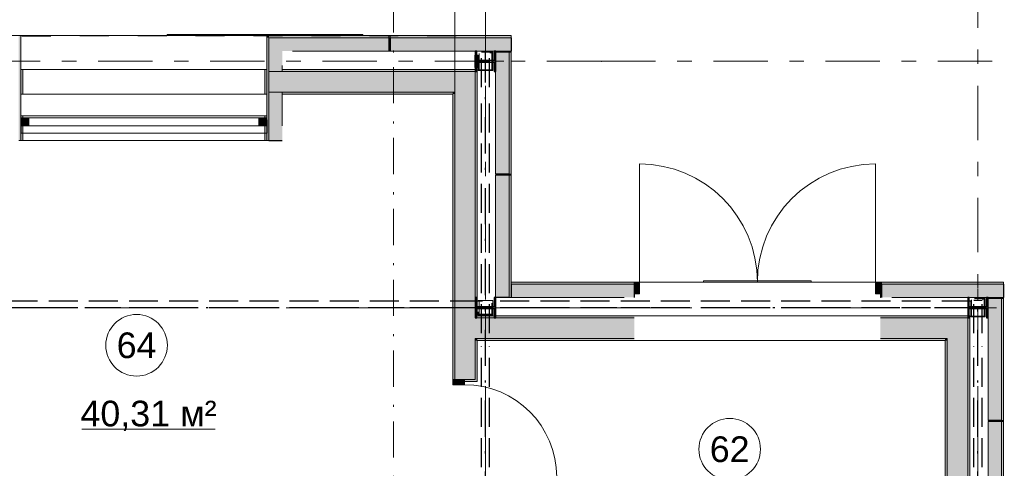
# Model space of a CAD drawing. Header units: millimetres. Extents: x 0 to 1395, y 0 to 589.
# Tile 15 of 23: x 334 to 382, y 179 to 201. Entities that reach past the tile are written whole.
import ezdxf
from ezdxf.xclip import XClip

# ---------------------------------------------------------------- set-up
doc = ezdxf.new("R2010")
doc.units = ezdxf.units.MM
doc.header["$MEASUREMENT"] = 0
doc.header["$XCLIPFRAME"] = 0
for name, pattern in [('Невидимая', [3.912222, 2.822222, -1.09]), ('Штрих-Штриховая', [10.936111, 5.291667, -2.116667, 1.411111, -2.116667]), ('Штриховая', [5.644444, 2.822222, -2.822222]), ('Штрихпунктирная', [6.702778, 3.527778, -1.763889, 0, -1.411111])]:
    doc.linetypes.add(name, pattern=pattern)
for name, color, linetype in [('Конструктив - стены бассейнов жб нов', 7, 'Continuous'), ('УЛИЦА_Б15_наклонный прогон', 7, 'Continuous'), ('УЛИЦА_Б6', 7, 'Continuous'), ('УЛИЦА_ЗОНЫ', 7, 'Continuous'), ('УЛИЦА_Конструктив бани', 7, 'Continuous'), ('УЛИЦА_Стены бани', 7, 'Continuous'), ('УЛИЦА_Стойки стропильные', 7, 'Continuous'), ('УЛИЦА_Сэндвич-панели бани', 7, 'Continuous'), ('Элемент Модели - Зона', 7, 'Continuous'), ('Элемент модели - Зоны уличных помещений', 7, 'Continuous'), ('Элемент Модели - Оси', 7, 'Continuous'), ('Элемент модели - Оси Улица Бани', 7, 'Continuous')]:
    doc.layers.add(name, color=color, linetype=linetype)
doc.styles.add('СГЕНЕРИР_СТИЛЬ_3', font='txt')

# ---------------------------------------------------------------- blocks, each defined once
blk = doc.blocks.new('Чертеж_2_2', base_point=(217.704, 72.604))
at = {"layer": 'УЛИЦА_Конструктив бани', "linetype": 'Continuous', "lineweight": 0, "true_color": 0x000000}
for points in [[(357.686, 198.602), (357.686, 199.602), (357.611, 199.602), (357.611, 199.14), (356.761, 199.14), (356.761, 199.602), (356.686, 199.602), (356.686, 198.602), (356.761, 198.602), (356.761, 199.064), (357.611, 199.064), (357.611, 198.602)], [(357.686, 186.602), (357.686, 187.602), (357.611, 187.602), (357.611, 187.14), (356.761, 187.14), (356.761, 187.602), (356.686, 187.602), (356.686, 186.602), (356.761, 186.602), (356.761, 187.064), (357.611, 187.064), (357.611, 186.602)], [(381.686, 186.602), (381.686, 187.602), (381.611, 187.602), (381.611, 187.14), (380.761, 187.14), (380.761, 187.602), (380.686, 187.602), (380.686, 186.602), (380.761, 186.602), (380.761, 187.064), (381.611, 187.064), (381.611, 186.602)]]:
    blk.add_hatch(color=18, dxfattribs=at).paths.add_polyline_path(points)
at = {"layer": 'УЛИЦА_Стены бани', "linetype": 'Continuous', "lineweight": 0, "true_color": 0x000000}
for points in [[(334.531, 197.502), (334.631, 197.502), (334.631, 198.702), (334.531, 198.702), (334.531, 197.602)], [(334.531, 197.502), (334.631, 197.502), (334.631, 198.702), (334.531, 198.702), (334.531, 197.602)], [(346.431, 197.502), (346.531, 197.502), (346.531, 197.602), (346.531, 198.702), (346.431, 198.702)], [(346.431, 197.502), (346.531, 197.502), (346.531, 197.602), (346.531, 198.702), (346.431, 198.702)], [(356.686, 198.702), (347.281, 198.702), (347.281, 198.602), (356.686, 198.602)], [(356.686, 198.602), (356.786, 198.602), (356.786, 198.702)], [(356.686, 198.602), (356.786, 198.702), (356.686, 198.702)], [(347.281, 197.602), (347.281, 198.602), (346.631, 198.602), (346.631, 197.602)], [(355.686, 198.602), (347.281, 198.602), (347.281, 197.602), (355.686, 197.602)], [(355.686, 197.602), (356.686, 197.602), (356.686, 198.602)], [(355.686, 197.602), (356.686, 198.602), (355.686, 198.602)], [(356.686, 198.602), (356.686, 187.602), (356.761, 187.602), (356.761, 187.14), (356.786, 187.14), (356.786, 198.602)], [(355.586, 197.602), (347.281, 197.602), (347.281, 197.502), (355.586, 197.502)], [(355.586, 197.502), (355.686, 197.502), (355.686, 197.602)], [(355.586, 197.502), (355.686, 197.602), (355.586, 197.602)], [(355.686, 197.502), (355.586, 197.502), (355.586, 183.602), (355.686, 183.602)], [(356.686, 197.602), (355.686, 197.602), (355.686, 186.602), (356.686, 186.602)], [(334.536, 195.252), (334.636, 195.252), (334.636, 196.452), (334.536, 196.452), (334.536, 195.352)], [(346.436, 195.252), (346.536, 195.252), (346.536, 195.352), (346.536, 196.452), (346.436, 196.452)], [(356.686, 186.602), (356.786, 186.602), (356.786, 186.702), (356.761, 186.702), (356.761, 186.602)], [(356.786, 187.064), (356.761, 187.064), (356.761, 186.702), (356.786, 186.702)], [(357.611, 186.702), (356.786, 186.702), (356.786, 186.602), (364.436, 186.602), (364.436, 186.702), (357.686, 186.702), (357.686, 186.602), (357.611, 186.602)], [(380.686, 186.702), (376.436, 186.702), (376.436, 186.602), (380.686, 186.602)], [(380.686, 186.602), (380.786, 186.602), (380.786, 186.702)], [(380.786, 186.702), (380.761, 186.702), (380.761, 186.677)], [(356.686, 185.602), (356.686, 186.602), (355.686, 186.602), (355.686, 185.602)], [(356.786, 185.602), (356.786, 186.602), (356.686, 186.602), (356.686, 185.602)], [(356.786, 186.602), (356.786, 185.602), (364.436, 185.602), (364.436, 186.602)], [(379.686, 186.602), (376.436, 186.602), (376.436, 185.602), (379.686, 185.602)], [(379.686, 185.602), (380.686, 186.602), (379.686, 186.602)], [(379.686, 185.602), (380.686, 185.602), (380.686, 186.602)], [(380.786, 186.602), (380.686, 186.602), (380.686, 178.602), (380.761, 178.602), (380.761, 178.14), (380.786, 178.14)], [(355.686, 183.602), (356.161, 183.602), (356.686, 183.602), (356.686, 185.602), (355.686, 185.602)], [(356.786, 185.502), (356.786, 185.602), (356.686, 185.602), (356.686, 185.502)], [(356.686, 185.502), (356.686, 183.602), (356.786, 183.602), (356.786, 185.502)], [(356.786, 185.602), (356.786, 185.502), (364.436, 185.502), (364.436, 185.602)], [(376.436, 185.602), (376.436, 185.502), (379.586, 185.502), (379.586, 185.602)], [(379.586, 185.502), (379.686, 185.602), (379.586, 185.602)], [(379.586, 185.502), (379.686, 185.502), (379.686, 185.602)], [(379.586, 185.502), (379.586, 169.551), (379.686, 169.551), (379.686, 185.502)], [(379.686, 185.602), (379.686, 169.501), (380.686, 169.501), (380.686, 185.602)], [(355.586, 183.602), (355.586, 183.352), (356.161, 183.352), (356.161, 183.602)], [(356.786, 183.502), (356.786, 183.602), (356.686, 183.602), (356.161, 183.602), (356.161, 183.502)]]:
    blk.add_hatch(color=18, dxfattribs=at).paths.add_polyline_path(points)
at = {"layer": 'УЛИЦА_Сэндвич-панели бани', "linetype": 'Continuous', "lineweight": 0, "true_color": 0x000000}
for points in [[(334.536, 195.252), (334.536, 200.352), (334.436, 200.352), (334.436, 195.252)], [(346.631, 200.352), (346.531, 200.352), (346.631, 200.252)], [(346.631, 200.252), (346.531, 200.352), (346.531, 200.252)], [(346.531, 200.252), (346.531, 195.252), (346.631, 195.252), (346.631, 200.252)], [(346.631, 200.252), (352.536, 200.252), (352.536, 200.352), (346.631, 200.352)], [(347.281, 200.252), (346.631, 200.252), (347.281, 199.602)], [(347.281, 199.602), (346.631, 200.252), (346.631, 199.602)], [(352.536, 200.252), (347.281, 200.252), (347.281, 199.602), (347.781, 199.602), (352.536, 199.602)], [(358.431, 200.352), (352.481, 200.352), (352.481, 200.252), (358.431, 200.252)], [(358.431, 200.252), (352.481, 200.252), (352.481, 199.602), (356.686, 199.602), (356.761, 199.602), (357.611, 199.602), (357.686, 199.602), (358.431, 199.602)], [(347.281, 198.602), (347.281, 199.602), (346.631, 199.602), (346.631, 198.602)], [(357.681, 193.602), (358.331, 193.602), (358.331, 199.552), (357.686, 199.552), (357.686, 198.602)], [(358.431, 193.602), (358.431, 199.552), (358.331, 199.552), (358.331, 193.602)], [(346.631, 197.602), (346.631, 195.252), (347.281, 195.252), (347.281, 197.602)], [(334.931, 196.352), (334.531, 196.352), (334.531, 195.952), (334.931, 195.952)], [(346.531, 196.352), (346.131, 196.352), (346.131, 195.952), (346.531, 195.952)], [(357.681, 193.552), (357.681, 187.602), (358.331, 187.602), (358.331, 193.552)], [(358.431, 187.602), (358.431, 193.552), (358.331, 193.552), (358.331, 187.602)], [(364.436, 188.352), (358.436, 188.352), (358.436, 188.252), (364.436, 188.252)], [(364.436, 188.252), (358.436, 188.252), (358.436, 187.602), (363.936, 187.602), (364.436, 187.602)], [(364.431, 188.352), (364.431, 188.252), (364.436, 188.352)], [(364.431, 187.602), (364.436, 188.252)], [(364.436, 188.352), (364.436, 187.777), (364.686, 187.777), (364.686, 188.352)], [(376.436, 187.777), (376.436, 188.352), (376.186, 188.352), (376.186, 187.777)], [(376.436, 188.252), (376.46, 188.252), (376.46, 188.352), (376.436, 188.352)], [(376.46, 188.252), (376.436, 188.252), (376.436, 187.602), (376.46, 187.602)], [(382.436, 188.352), (376.486, 188.352), (376.486, 188.252), (382.436, 188.252)], [(382.436, 188.252), (376.486, 188.252), (376.486, 187.602), (380.686, 187.602), (380.761, 187.602), (381.611, 187.602), (381.686, 187.602), (382.436, 187.602)], [(381.686, 187.552), (381.686, 181.602), (382.336, 181.602), (382.336, 187.552)], [(382.436, 181.602), (382.436, 187.552), (382.336, 187.552), (382.336, 181.602)], [(381.686, 181.552), (381.686, 175.602), (382.336, 175.602), (382.336, 181.552)], [(382.436, 175.602), (382.436, 181.552), (382.336, 181.552), (382.336, 175.602)]]:
    blk.add_hatch(color=18, dxfattribs=at).paths.add_polyline_path(points)
at = {"layer": 'Конструктив - стены бассейнов жб нов', "color": 7, "linetype": 'Continuous', "lineweight": 15, "ltscale": 0.5}
blk.add_line((355.686, 201.949), (355.686, 194.458), dxfattribs=at)
at = {"layer": 'УЛИЦА_Б15_наклонный прогон', "color": 251, "linetype": 'Невидимая', "lineweight": 30, "ltscale": 0.5, "true_color": 0x575757}
for p, q in [((356.986, 197.838), (356.986, 199.552)), ((357.386, 199.552), (356.986, 199.552)), ((357.386, 197.838), (357.386, 199.552)), ((356.986, 185.861), (356.986, 197.212)), ((357.386, 185.861), (357.386, 197.212)), ((380.986, 185.861), (380.986, 187.452)), ((381.386, 187.452), (380.986, 187.452)), ((381.386, 185.861), (381.386, 187.452)), ((356.986, 167.602), (356.986, 185.235)), ((357.386, 167.602), (357.386, 185.235)), ((380.986, 167.602), (380.986, 185.235)), ((381.386, 167.602), (381.386, 185.235))]:
    blk.add_line(p, q, dxfattribs=at)
at = {"layer": 'УЛИЦА_Б15_наклонный прогон', "color": 251, "linetype": 'Штрихпунктирная', "lineweight": 30, "ltscale": 0.5, "true_color": 0x575757}
for p, q in [((357.186, 156.652), (357.186, 199.552)), ((381.186, 156.652), (381.186, 187.452))]:
    blk.add_line(p, q, dxfattribs=at)
at = {"layer": 'УЛИЦА_Б6', "color": 251, "linetype": 'Невидимая', "lineweight": 30, "ltscale": 0.5, "true_color": 0x575757}
for p, q in [((356.873, 187.422), (327.498, 187.422)), ((356.873, 187.422), (327.498, 187.422)), ((380.836, 187.422), (357.498, 187.422)), ((380.836, 187.422), (357.498, 187.422)), ((380.836, 187.422), (380.836, 187.102)), ((380.836, 187.422), (380.836, 187.102)), ((356.873, 187.102), (327.498, 187.102)), ((356.873, 187.102), (327.498, 187.102)), ((380.836, 187.102), (357.498, 187.102)), ((380.836, 187.102), (357.498, 187.102))]:
    blk.add_line(p, q, dxfattribs=at)
at = {"layer": 'УЛИЦА_Б6', "color": 251, "linetype": 'Штрихпунктирная', "lineweight": 30, "ltscale": 0.5, "true_color": 0x575757}
blk.add_line((380.836, 187.102), (170.035, 187.102), dxfattribs=at)
blk.add_line((380.836, 187.102), (170.035, 187.102), dxfattribs=at)
at = {"layer": 'УЛИЦА_ЗОНЫ', "color": 7, "linetype": 'Continuous', "lineweight": 15, "ltscale": 0.5}
blk.add_line((337.511, 181.184), (344.013, 181.184), dxfattribs=at)
at = {"layer": 'УЛИЦА_ЗОНЫ', "color": 7, "linetype": 'Continuous', "lineweight": 15, "ltscale": 0.5, "flags": 128}
for points in [[(341.68, 185.272, 1), (338.68, 185.272, 1)], [(370.587, 180.21, 1), (367.587, 180.21, 1)]]:
    blk.add_lwpolyline(points, format="xyb", close=True, dxfattribs=at)
at = {"layer": 'УЛИЦА_Конструктив бани', "color": 251, "linetype": 'Continuous', "lineweight": 5, "ltscale": 0.5, "true_color": 0x575757}
for p, q in [((357.186, 199.502), (357.186, 200.002)), ((356.786, 199.102), (356.286, 199.102)), ((357.186, 198.702), (357.186, 198.202)), ((357.586, 199.102), (358.086, 199.102)), ((357.186, 187.502), (357.186, 188.002)), ((381.186, 187.502), (381.186, 188.002)), ((356.786, 187.102), (356.286, 187.102)), ((357.186, 186.702), (357.186, 186.202)), ((357.586, 187.102), (358.086, 187.102)), ((380.786, 187.102), (380.286, 187.102)), ((381.186, 186.702), (381.186, 186.202)), ((381.586, 187.102), (382.086, 187.102))]:
    blk.add_line(p, q, dxfattribs=at)
at = {"layer": 'УЛИЦА_Конструктив бани', "color": 251, "linetype": 'Невидимая', "lineweight": 30, "ltscale": 0.5, "true_color": 0x575757}
for p, q in [((356.686, 199.402), (356.836, 199.402)), ((356.686, 198.802), (356.686, 199.402)), ((356.836, 198.802), (356.836, 199.402)), ((356.686, 198.802), (356.836, 198.802))]:
    blk.add_line(p, q, dxfattribs=at)
at = {"layer": 'УЛИЦА_Конструктив бани', "color": 251, "linetype": 'Штрихпунктирная', "lineweight": 30, "ltscale": 0.5, "true_color": 0x575757}
blk.add_line((356.686, 199.102), (356.836, 199.102), dxfattribs=at)
at = {"layer": 'УЛИЦА_Конструктив бани', "color": 251, "linetype": 'Continuous', "lineweight": 30, "ltscale": 0.5, "true_color": 0x575757, "flags": 128}
for points in [[(357.686, 198.602), (357.686, 199.602), (357.611, 199.602), (357.611, 199.14), (356.761, 199.14), (356.761, 199.602), (356.686, 199.602), (356.686, 198.602), (356.761, 198.602), (356.761, 199.064), (357.611, 199.064), (357.611, 198.602)], [(357.686, 186.602), (357.686, 187.602), (357.611, 187.602), (357.611, 187.14), (356.761, 187.14), (356.761, 187.602), (356.686, 187.602), (356.686, 186.602), (356.761, 186.602), (356.761, 187.064), (357.611, 187.064), (357.611, 186.602)], [(381.686, 186.602), (381.686, 187.602), (381.611, 187.602), (381.611, 187.14), (380.761, 187.14), (380.761, 187.602), (380.686, 187.602), (380.686, 186.602), (380.761, 186.602), (380.761, 187.064), (381.611, 187.064), (381.611, 186.602)]]:
    blk.add_lwpolyline(points, close=True, dxfattribs=at)
at = {"layer": 'УЛИЦА_Конструктив бани', "color": 251, "linetype": 'Continuous', "lineweight": 5, "ltscale": 0.5, "true_color": 0x575757}
for p in [(357.186, 199.102), (357.186, 187.102), (381.186, 187.102)]:
    blk.add_point(p, dxfattribs=at)
at = {"layer": 'УЛИЦА_Стены бани', "color": 251, "linetype": 'Continuous', "lineweight": 20, "ltscale": 0.5, "true_color": 0x575757}
for p, q in [((334.531, 198.702), (334.631, 198.702)), ((334.531, 197.602), (334.531, 198.702)), ((334.531, 198.702), (334.631, 198.702)), ((334.531, 197.602), (334.531, 198.702)), ((334.631, 198.702), (334.631, 197.502)), ((334.631, 198.702), (334.631, 197.502)), ((334.631, 198.702), (334.631, 197.502)), ((334.631, 198.702), (334.631, 197.502)), ((346.431, 198.702), (346.431, 197.502)), ((346.531, 198.702), (346.431, 198.702)), ((346.431, 198.702), (346.431, 197.502)), ((346.431, 198.702), (346.431, 197.502)), ((346.531, 198.702), (346.431, 198.702)), ((346.431, 198.702), (346.431, 197.502)), ((346.531, 197.602), (346.531, 198.702)), ((346.531, 197.602), (346.531, 198.702)), ((355.686, 198.602), (347.281, 198.602)), ((356.686, 198.602), (355.686, 198.602)), ((356.686, 197.602), (356.686, 198.602)), ((356.686, 197.602), (356.686, 198.602)), ((334.531, 197.502), (334.631, 197.502)), ((334.531, 197.502), (334.631, 197.502)), ((334.531, 197.502), (334.631, 197.502)), ((334.531, 197.502), (334.631, 197.502)), ((346.531, 197.502), (346.431, 197.502)), ((346.531, 197.502), (346.431, 197.502)), ((346.531, 197.502), (346.431, 197.502)), ((346.531, 197.502), (346.431, 197.502)), ((347.281, 197.602), (355.686, 197.602)), ((355.686, 197.502), (355.686, 197.602)), ((355.686, 197.502), (355.686, 197.602)), ((355.686, 197.502), (355.686, 186.602)), ((356.686, 187.602), (356.686, 197.602)), ((334.536, 196.452), (334.636, 196.452)), ((334.536, 195.352), (334.536, 196.452)), ((334.636, 196.452), (334.636, 195.252)), ((334.636, 196.452), (334.636, 195.252)), ((346.436, 196.452), (346.436, 195.252)), ((346.536, 196.452), (346.436, 196.452)), ((346.436, 196.452), (346.436, 195.252)), ((346.536, 195.352), (346.536, 196.452)), ((334.536, 195.252), (334.636, 195.252)), ((334.536, 195.252), (334.636, 195.252)), ((346.536, 195.252), (346.436, 195.252)), ((346.536, 195.252), (346.436, 195.252)), ((355.686, 186.602), (355.686, 185.602)), ((356.786, 186.602), (356.686, 186.602)), ((356.686, 186.602), (356.686, 186.602)), ((356.786, 186.602), (356.686, 186.602)), ((364.436, 186.602), (356.786, 186.602)), ((379.686, 186.602), (376.436, 186.602)), ((380.686, 186.602), (379.686, 186.602)), ((380.686, 186.602), (379.686, 186.602)), ((380.686, 185.602), (380.686, 186.602)), ((355.686, 185.602), (355.686, 183.602)), ((356.686, 185.602), (356.786, 185.602)), ((356.686, 183.602), (356.686, 185.602)), ((356.686, 185.602), (356.786, 185.602)), ((356.786, 185.602), (364.436, 185.602)), ((376.436, 185.602), (379.586, 185.602)), ((379.686, 185.602), (379.586, 185.602)), ((379.686, 185.602), (379.586, 185.602)), ((379.686, 185.602), (379.686, 169.501)), ((380.686, 178.602), (380.686, 185.602)), ((355.586, 183.602), (355.686, 183.602)), ((355.586, 183.602), (355.686, 183.602)), ((355.586, 183.602), (355.686, 183.602)), ((355.686, 183.602), (356.161, 183.602)), ((355.686, 183.602), (356.161, 183.602)), ((355.686, 183.602), (356.161, 183.602)), ((356.161, 183.602), (356.161, 183.502)), ((356.686, 183.602), (356.161, 183.602)), ((356.161, 183.502), (356.786, 183.502)), ((356.161, 183.502), (356.786, 183.502)), ((356.786, 183.602), (356.786, 183.502)), ((356.786, 183.602), (356.786, 183.502))]:
    blk.add_line(p, q, dxfattribs=at)
at = {"layer": 'УЛИЦА_Стены бани', "color": 251, "linetype": 'Continuous', "lineweight": 15, "ltscale": 0.5, "true_color": 0x575757}
for p, q in [((334.531, 198.702), (346.531, 198.702)), ((334.531, 198.702), (346.531, 198.702)), ((334.631, 197.502), (346.431, 197.502)), ((334.631, 197.502), (346.431, 197.502)), ((334.536, 196.452), (346.536, 196.452)), ((334.636, 195.252), (346.436, 195.252)), ((364.436, 186.702), (376.436, 186.702)), ((364.436, 185.502), (376.436, 185.502))]:
    blk.add_line(p, q, dxfattribs=at)
at = {"layer": 'УЛИЦА_Стены бани', "color": 251, "linetype": 'Continuous', "lineweight": 5, "ltscale": 0.5, "true_color": 0x575757}
for p, q in [((355.586, 183.602), (355.586, 183.352)), ((356.161, 183.602), (355.586, 183.602)), ((355.586, 183.352), (356.161, 183.352)), ((356.161, 183.352), (356.161, 183.602))]:
    blk.add_line(p, q, dxfattribs=at)
at = {"layer": 'УЛИЦА_Стены бани', "color": 251, "linetype": 'Continuous', "lineweight": 20, "ltscale": 0.5, "true_color": 0x575757, "flags": 128}
for points in [[(356.786, 198.702), (347.281, 198.702)], [(347.281, 198.702), (347.281, 198.602)], [(356.786, 198.702), (356.786, 198.602)], [(356.786, 187.14), (356.786, 198.602)], [(347.281, 197.602), (347.281, 197.502)], [(347.281, 197.502), (355.586, 197.502)], [(355.586, 197.502), (355.586, 183.602)], [(356.786, 186.702), (356.786, 187.064)], [(357.611, 186.702), (356.786, 186.702)], [(364.436, 186.702), (357.686, 186.702)], [(380.686, 186.702), (376.436, 186.702)], [(380.786, 186.702), (380.761, 186.702)], [(380.786, 178.14), (380.786, 186.702)], [(356.786, 183.602), (356.786, 185.502)], [(356.786, 185.502), (364.436, 185.502)], [(376.436, 185.502), (379.586, 185.502)], [(379.586, 185.502), (379.586, 169.551)]]:
    blk.add_lwpolyline(points, dxfattribs=at)
at = {"layer": 'УЛИЦА_Стены бани', "color": 251, "linetype": 'Continuous', "lineweight": 5, "ltscale": 0.5, "true_color": 0x575757}
blk.add_arc((356.161, 178.852), 4.5, 0, 90, dxfattribs=at)
at = {"layer": 'УЛИЦА_Стойки стропильные', "color": 251, "linetype": 'Невидимая', "lineweight": 20, "ltscale": 0.5, "true_color": 0x575757, "flags": 128}
for points in [[(357.536, 198.652), (357.536, 199.552), (356.836, 199.552), (356.836, 198.652)], [(357.496, 198.692), (356.876, 198.692), (356.876, 199.512), (357.496, 199.512)], [(357.536, 186.752), (357.536, 187.452), (356.836, 187.452), (356.836, 186.752)], [(357.496, 186.792), (356.876, 186.792), (356.876, 187.412), (357.496, 187.412)], [(381.536, 186.652), (381.536, 187.552), (380.836, 187.552), (380.836, 186.652)], [(381.496, 186.692), (380.876, 186.692), (380.876, 187.512), (381.496, 187.512)]]:
    blk.add_lwpolyline(points, close=True, dxfattribs=at)
at = {"layer": 'УЛИЦА_Сэндвич-панели бани', "color": 251, "linetype": 'Continuous', "lineweight": 20, "ltscale": 0.5, "true_color": 0x575757}
for p, q in [((347.281, 200.252), (346.631, 200.252)), ((346.631, 198.602), (346.631, 200.252)), ((346.631, 195.252), (346.631, 200.252)), ((347.281, 200.252), (346.631, 200.252)), ((346.631, 200.252), (352.536, 200.252)), ((347.281, 200.252), (352.536, 200.252)), ((352.481, 200.252), (358.431, 200.252)), ((352.481, 200.252), (358.431, 200.252)), ((358.331, 199.552), (358.331, 193.602)), ((358.331, 199.552), (358.331, 193.602)), ((347.281, 198.602), (346.631, 198.602)), ((346.631, 198.602), (346.631, 197.602)), ((347.281, 198.602), (346.631, 198.602)), ((346.631, 198.602), (346.631, 197.602)), ((346.631, 197.602), (347.281, 197.602)), ((346.631, 195.252), (346.631, 197.602)), ((346.631, 197.602), (347.281, 197.602)), ((358.331, 193.552), (358.331, 187.602)), ((358.331, 193.552), (358.331, 187.602)), ((358.436, 188.252), (364.436, 188.252)), ((358.436, 188.252), (364.436, 188.252)), ((364.431, 188.252), (364.436, 188.252)), ((364.431, 188.252), (364.436, 188.252)), ((376.436, 188.252), (376.46, 188.252)), ((376.436, 188.252), (376.46, 188.252)), ((376.486, 188.252), (382.436, 188.252)), ((376.486, 188.252), (382.436, 188.252)), ((382.336, 187.552), (382.336, 181.602)), ((382.336, 187.552), (382.336, 181.602)), ((382.336, 181.552), (382.336, 175.602)), ((382.336, 181.552), (382.336, 175.602))]:
    blk.add_line(p, q, dxfattribs=at)
at = {"layer": 'УЛИЦА_Сэндвич-панели бани', "color": 251, "linetype": 'Continuous', "lineweight": 15, "ltscale": 0.5, "true_color": 0x575757}
for p, q in [((334.531, 196.352), (334.531, 196.252)), ((334.531, 196.352), (334.531, 196.252)), ((334.531, 196.352), (334.531, 196.252)), ((346.531, 196.352), (346.531, 196.252)), ((346.531, 196.352), (346.531, 196.252)), ((346.531, 196.352), (346.531, 196.252)), ((364.436, 188.352), (364.436, 188.252)), ((364.436, 188.352), (364.436, 188.252)), ((364.436, 188.352), (364.436, 188.252)), ((376.436, 188.352), (376.436, 188.252)), ((376.436, 188.352), (376.436, 188.252)), ((376.436, 188.352), (376.436, 188.252))]:
    blk.add_line(p, q, dxfattribs=at)
at = {"layer": 'УЛИЦА_Сэндвич-панели бани', "color": 251, "linetype": 'Continuous', "lineweight": 5, "ltscale": 0.5, "true_color": 0x575757}
for p, q in [((346.531, 196.352), (334.531, 196.352)), ((346.531, 196.352), (334.531, 196.352)), ((334.531, 195.952), (334.531, 196.352)), ((334.531, 196.352), (334.931, 196.352)), ((334.931, 196.352), (334.931, 195.952)), ((346.131, 195.952), (346.131, 196.352)), ((346.131, 196.352), (346.531, 196.352)), ((346.531, 196.352), (346.531, 195.952)), ((346.531, 195.952), (334.531, 195.952)), ((334.931, 195.952), (334.531, 195.952)), ((346.531, 195.952), (346.131, 195.952)), ((346.531, 195.602), (334.531, 195.602)), ((364.686, 188.352), (364.686, 194.102)), ((376.186, 188.352), (376.186, 194.102)), ((364.436, 188.352), (364.686, 188.352)), ((364.436, 187.777), (364.436, 188.352)), ((364.686, 188.352), (364.686, 187.777)), ((376.186, 187.777), (376.186, 188.352)), ((376.186, 188.352), (376.436, 188.352)), ((376.436, 188.352), (376.436, 187.777)), ((364.686, 187.777), (364.436, 187.777)), ((376.436, 187.777), (376.186, 187.777))]:
    blk.add_line(p, q, dxfattribs=at)
at = {"layer": 'УЛИЦА_Сэндвич-панели бани', "color": 251, "linetype": 'Continuous', "lineweight": 25, "ltscale": 0.5, "true_color": 0x575757}
for p, q in [((334.531, 196.252), (334.531, 195.952)), ((334.531, 196.252), (334.531, 195.952)), ((334.531, 196.252), (334.531, 195.952)), ((334.531, 195.952), (334.531, 195.602)), ((334.531, 195.952), (334.531, 195.602)), ((346.531, 196.252), (346.531, 195.952)), ((346.531, 196.252), (346.531, 195.952)), ((346.531, 196.252), (346.531, 195.952)), ((346.531, 195.952), (346.531, 195.602)), ((346.531, 195.952), (346.531, 195.602)), ((364.436, 188.252), (364.436, 187.777)), ((364.436, 188.252), (364.436, 187.777)), ((364.436, 188.252), (364.436, 187.777)), ((376.436, 188.252), (376.436, 187.777)), ((376.436, 188.252), (376.436, 187.777)), ((376.436, 188.252), (376.436, 187.777)), ((364.436, 187.777), (364.436, 187.602)), ((364.436, 187.777), (364.436, 187.602)), ((376.436, 187.777), (376.436, 187.602)), ((376.436, 187.777), (376.436, 187.602))]:
    blk.add_line(p, q, dxfattribs=at)
at = {"layer": 'УЛИЦА_Сэндвич-панели бани', "color": 251, "linetype": 'Continuous', "lineweight": 15, "ltscale": 0.5, "true_color": 0x575757, "flags": 128}
for points in [[(334.536, 200.352), (334.436, 200.352)], [(346.531, 200.352), (346.631, 200.352)], [(352.481, 200.352), (352.481, 200.252)], [(352.536, 200.352), (352.536, 200.252)], [(358.431, 200.352), (358.431, 200.252)], [(358.431, 199.552), (358.331, 199.552)], [(334.536, 195.252), (334.436, 195.252)], [(346.531, 195.252), (346.631, 195.252)], [(358.431, 193.602), (358.331, 193.602)], [(358.431, 193.552), (358.331, 193.552)], [(358.436, 188.352), (358.436, 188.252)], [(364.431, 188.352), (364.431, 188.252)], [(364.436, 188.352), (364.436, 188.252)], [(376.46, 188.352), (376.46, 188.252)], [(376.486, 188.352), (376.486, 188.252)], [(382.436, 188.352), (382.436, 188.252)], [(358.431, 187.602), (358.331, 187.602)], [(382.436, 187.552), (382.336, 187.552)], [(382.436, 181.602), (382.336, 181.602)], [(382.436, 181.552), (382.336, 181.552)]]:
    blk.add_lwpolyline(points, dxfattribs=at)
at = {"layer": 'УЛИЦА_Сэндвич-панели бани', "color": 251, "linetype": 'Continuous', "lineweight": 20, "ltscale": 0.5, "true_color": 0x575757, "flags": 128}
for points in [[(334.536, 195.252), (334.536, 200.352)], [(346.531, 200.352), (346.531, 196.352)], [(352.536, 200.352), (346.631, 200.352)], [(358.431, 200.352), (352.481, 200.352)], [(347.781, 199.602), (352.536, 199.602)], [(352.481, 199.602), (356.686, 199.602)], [(356.761, 199.602), (357.611, 199.602)], [(357.686, 199.602), (358.431, 199.602)], [(358.431, 193.602), (358.431, 199.552)], [(347.281, 198.602), (347.281, 198.902)], [(357.681, 198.602), (357.681, 193.602)], [(347.281, 195.952), (347.281, 197.602)], [(346.531, 196.252), (346.531, 195.252)], [(357.681, 193.552), (357.681, 187.602)], [(358.431, 187.602), (358.431, 193.552)], [(364.436, 188.352), (358.436, 188.352)], [(376.46, 188.352), (376.436, 188.352)], [(382.436, 188.352), (376.486, 188.352)], [(358.436, 187.602), (363.936, 187.602)], [(376.436, 187.602), (376.46, 187.602)], [(376.986, 187.602), (380.686, 187.602)], [(380.761, 187.602), (381.611, 187.602)], [(381.686, 187.602), (382.436, 187.602)], [(382.436, 181.602), (382.436, 187.552)], [(381.686, 186.602), (381.686, 181.602)], [(381.686, 181.552), (381.686, 178.602)], [(382.436, 175.602), (382.436, 181.552)]]:
    blk.add_lwpolyline(points, dxfattribs=at)
at = {"layer": 'УЛИЦА_Сэндвич-панели бани', "color": 251, "linetype": 'Continuous', "lineweight": 25, "ltscale": 0.5, "true_color": 0x575757, "flags": 128}
for points in [[(352.481, 200.252), (352.481, 199.602)], [(352.536, 200.252), (352.536, 199.602)], [(358.431, 200.252), (358.431, 199.602)], [(358.331, 199.552), (357.686, 199.552)], [(346.631, 195.252), (347.281, 195.252)], [(358.331, 193.602), (357.681, 193.602)], [(358.331, 193.552), (357.681, 193.552)], [(358.436, 188.252), (358.436, 187.602)], [(364.431, 188.252), (364.431, 187.602)], [(364.436, 188.252), (364.436, 187.602)], [(376.46, 188.252), (376.46, 187.602)], [(376.486, 188.252), (376.486, 187.602)], [(382.436, 188.252), (382.436, 187.602)], [(358.331, 187.602), (357.681, 187.602)], [(382.336, 187.552), (381.686, 187.552)], [(382.336, 181.602), (381.686, 181.602)], [(382.336, 181.552), (381.686, 181.552)]]:
    blk.add_lwpolyline(points, dxfattribs=at)
at = {"layer": 'УЛИЦА_Сэндвич-панели бани', "color": 251, "linetype": 'Continuous', "lineweight": 5, "ltscale": 0.5, "true_color": 0x575757}
for centre, start, end in [((364.686, 188.352), 0, 90), ((376.186, 188.352), 90, 180)]:
    blk.add_arc(centre, 5.75, start, end, dxfattribs=at)
at = {"layer": 'УЛИЦА_Сэндвич-панели бани', "color": 251, "linetype": 'Continuous', "lineweight": 20, "ltscale": 0.5, "true_color": 0x575757}
for p in [(346.631, 198.602), (346.631, 198.602), (346.631, 197.602), (346.631, 197.602)]:
    blk.add_point(p, dxfattribs=at)
at = {"layer": 'Элемент Модели - Зона', "color": 7, "linetype": 'Continuous', "lineweight": 15, "ltscale": 0.5}
for p, q in [((341.683, 200.402), (351.205, 200.402)), ((341.683, 200.402), (341.683, 200.352)), ((344.242, 200.402), (348.646, 200.402)), ((344.242, 200.402), (344.242, 200.352)), ((367.813, 188.402), (373.058, 188.402)), ((367.813, 188.402), (367.813, 188.352))]:
    blk.add_line(p, q, dxfattribs=at)
at = {"layer": 'Элемент Модели - Зона', "color": 7, "linetype": 'Continuous', "lineweight": 15, "ltscale": 0.5, "flags": 128}
for points in [[(168.435, 200.352), (168.435, 155.852), (382.436, 155.852), (382.436, 188.352), (358.431, 188.352), (358.431, 200.352)], [(351.205, 200.402), (351.205, 200.352), (341.683, 200.352), (341.683, 200.402)], [(348.646, 200.402), (348.646, 200.352), (344.242, 200.352), (344.242, 200.402)], [(373.058, 188.402), (373.058, 188.352), (367.813, 188.352), (367.813, 188.402)]]:
    blk.add_lwpolyline(points, close=True, dxfattribs=at)
at = {"layer": 'Элемент Модели - Зона', "color": 7, "linetype": 'Continuous', "lineweight": 15, "ltscale": 0.5}
for p in [(341.683, 200.402), (344.242, 200.402), (367.813, 188.402)]:
    blk.add_point(p, dxfattribs=at)
at = {"layer": 'Элемент модели - Зоны уличных помещений', "color": 7, "linetype": 'Штриховая', "lineweight": 15, "ltscale": 0.5, "flags": 128}
blk.add_lwpolyline([(165.259, 200.352), (168.467, 200.352), (219.03, 200.237), (358.431, 200.352), (358.431, 188.352), (382.431, 188.352), (382.431, 156.354), (397.429, 156.354), (397.429, 216.729), (367.43, 216.729), (367.43, 222.852), (164.979, 222.852)], close=True, dxfattribs=at)
at = {"layer": 'Элемент Модели - Оси', "color": 7, "linetype": 'Штрихпунктирная', "lineweight": 15, "ltscale": 0.5}
blk.add_line((352.704, 533.604), (352.704, 138.079), dxfattribs=at)
at = {"layer": 'Элемент модели - Оси Улица Бани', "color": 7, "linetype": 'Штрих-Штриховая', "lineweight": 15, "ltscale": 0.5}
for p, q in [((381.186, 151.523), (381.186, 218.357)), ((357.186, 198.993), (357.186, 203.993)), ((362.824, 199.102), (191.849, 199.102)), ((357.186, 151.523), (357.186, 198.993)), ((362.824, 199.102), (391.101, 199.102)), ((362.824, 187.102), (191.849, 187.102)), ((362.824, 187.102), (391.101, 187.102))]:
    blk.add_line(p, q, dxfattribs=at)
for p in [(362.824, 199.102), (362.824, 199.102), (362.824, 187.102), (362.824, 187.102)]:
    blk.add_point(p, dxfattribs=at)
at = {"layer": 'УЛИЦА_ЗОНЫ', "color": 7, "linetype": 'Continuous', "lineweight": 15, "char_height": 1.25, "attachment_point": 5, "style": 'СГЕНЕРИР_СТИЛЬ_3'}
for s, insert in [('\\A1;{\\pqc;\\fArial|b0|i0|c204|p38;64}', (340.18, 185.262)), ('\\A1;{\\pqc;\\fArial|b0|i0|c204|p38;40,31 м²}', (340.762, 181.83)), ('\\A1;{\\pqc;\\fArial|b0|i0|c204|p38;62}', (369.087, 180.2))]:
    blk.add_mtext(s, dxfattribs=dict(at, insert=insert))

msp = doc.modelspace()

# ---------------------------------------------------------------- block references
at = {"color": 161, "linetype": 'Continuous', "lineweight": 40, "true_color": 0x83aefe}
ref = msp.add_blockref('Чертеж_2_2', (217.704, 72.604), dxfattribs=at)
XClip(ref).set_block_clipping_path([(75.5282337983, 138.0790885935), (407.6441154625, 585.1734188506)])

doc.saveas('drawing.dxf')
